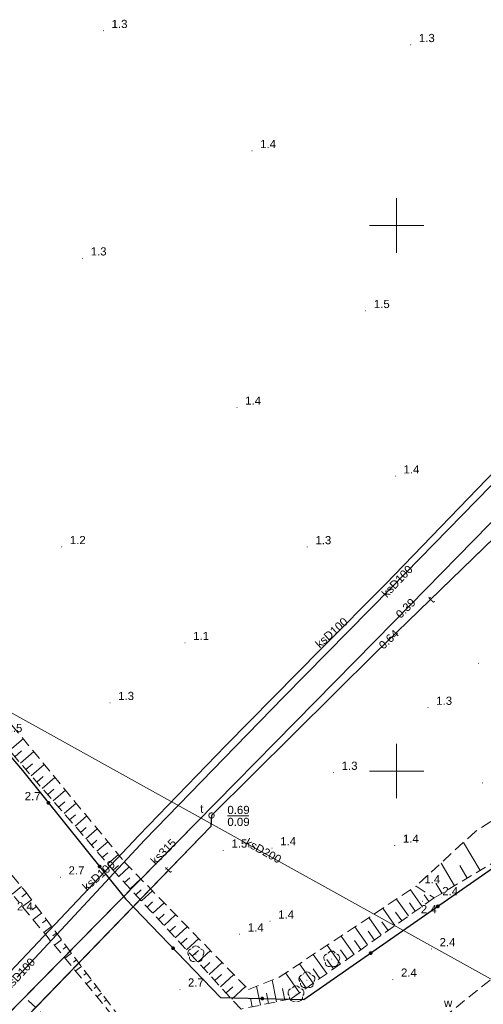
# Model space of a CAD drawing. Extents: x 5474185 to 5474933, y 5916077 to 5916824.
# Tile 138 of 256: x 5474465 to 5474508, y 5916379 to 5916469. Entities that reach past the tile are written whole.
import ezdxf
from ezdxf.enums import TextEntityAlignment as Align

# ---------------------------------------------------------------- set-up
doc = ezdxf.new("R2010")
doc.units = 0
doc.linetypes.add('PRZER2-1', pattern=[1.5, 1, -0.5])
for name, color, linetype, lineweight in [('GSLKOG', 253, 'CONTINUOUS', 35), ('GSPRDL', 253, 'CONTINUOUS', 18), ('GSPWPN', 253, 'CONTINUOUS', 13), ('GSPWPN_O', 253, 'CONTINUOUS', 13), ('GSSSPS', 254, 'CONTINUOUS', 18), ('GSSZAD', 254, 'CONTINUOUS', 18), ('GSSZSN', 254, 'CONTINUOUS', 18), ('GULKPR', 7, 'CONTINUOUS', 18), ('GULKPR_O', 254, 'CONTINUOUS', 18), ('GULLOB', 254, 'CONTINUOUS', 35), ('GULTPR', 254, 'CONTINUOUS', 18), ('GULTPR_O', 254, 'CONTINUOUS', 18), ('GUPIKP', 253, 'CONTINUOUS', 18), ('GUPIWZ', 253, 'CONTINUOUS', 18), ('GUPIWZ_O', 253, 'CONTINUOUS', 18), ('GUPPRZ_O', 40, 'CONTINUOUS', 18), ('GUPWZA_O', 253, 'CONTINUOUS', 18), ('Ramka sekcyjna', 253, 'CONTINUOUS', 18)]:
    doc.layers.add(name, color=color, linetype=linetype, lineweight=lineweight)
doc.styles.add('Arial', font='arial.ttf')

msp = doc.modelspace()

# ---------------------------------------------------------------- hatches: boundary and pattern name
at = {"layer": 'GSLKOG'}
for points in [[(5474468.041807, 5916396.913947), (5474467.997425, 5916396.924775), (5474467.957357, 5916396.94672), (5474467.924334, 5916396.978288), (5474467.900607, 5916397.017327), (5474467.887793, 5916397.061178), (5474467.886763, 5916397.10685), (5474467.897591, 5916397.151232), (5474467.919537, 5916397.191301), (5474467.951105, 5916397.224323), (5474467.990144, 5916397.24805), (5474468.033994, 5916397.260865), (5474468.079667, 5916397.261894), (5474468.124049, 5916397.251066), (5474468.164117, 5916397.22912), (5474468.19714, 5916397.197553), (5474468.220867, 5916397.158514), (5474468.233681, 5916397.114663), (5474468.234711, 5916397.068991), (5474468.223882, 5916397.024608), (5474468.201937, 5916396.98454), (5474468.170369, 5916396.951517), (5474468.13133, 5916396.92779), (5474468.08748, 5916396.914976)], [(5474468.041807, 5916396.913947), (5474467.997425, 5916396.924775), (5474467.957357, 5916396.94672), (5474467.924334, 5916396.978288), (5474467.900607, 5916397.017327), (5474467.887793, 5916397.061178), (5474467.886763, 5916397.10685), (5474467.897591, 5916397.151232), (5474467.919537, 5916397.191301), (5474467.951105, 5916397.224323), (5474467.990144, 5916397.24805), (5474468.033994, 5916397.260865), (5474468.079667, 5916397.261894), (5474468.124049, 5916397.251066), (5474468.164117, 5916397.22912), (5474468.19714, 5916397.197553), (5474468.220867, 5916397.158514), (5474468.233681, 5916397.114663), (5474468.234711, 5916397.068991), (5474468.223882, 5916397.024608), (5474468.201937, 5916396.98454), (5474468.170369, 5916396.951517), (5474468.13133, 5916396.92779), (5474468.08748, 5916396.914976)], [(5474472.740333, 5916391.068106), (5474472.695951, 5916391.078934), (5474472.655883, 5916391.10088), (5474472.62286, 5916391.132447), (5474472.599133, 5916391.171486), (5474472.586319, 5916391.215337), (5474472.585289, 5916391.261009), (5474472.596118, 5916391.305392), (5474472.618063, 5916391.34546), (5474472.649631, 5916391.378483), (5474472.68867, 5916391.40221), (5474472.73252, 5916391.415024), (5474472.778193, 5916391.416053), (5474472.822575, 5916391.405225), (5474472.862643, 5916391.38328), (5474472.895666, 5916391.351712), (5474472.919393, 5916391.312673), (5474472.932207, 5916391.268822), (5474472.933237, 5916391.22315), (5474472.922409, 5916391.178768), (5474472.900463, 5916391.138699), (5474472.868895, 5916391.105677), (5474472.829856, 5916391.08195), (5474472.786006, 5916391.069135)], [(5474472.740333, 5916391.068106), (5474472.695951, 5916391.078934), (5474472.655883, 5916391.10088), (5474472.62286, 5916391.132447), (5474472.599133, 5916391.171486), (5474472.586319, 5916391.215337), (5474472.585289, 5916391.261009), (5474472.596118, 5916391.305392), (5474472.618063, 5916391.34546), (5474472.649631, 5916391.378483), (5474472.68867, 5916391.40221), (5474472.73252, 5916391.415024), (5474472.778193, 5916391.416053), (5474472.822575, 5916391.405225), (5474472.862643, 5916391.38328), (5474472.895666, 5916391.351712), (5474472.919393, 5916391.312673), (5474472.932207, 5916391.268822), (5474472.933237, 5916391.22315), (5474472.922409, 5916391.178768), (5474472.900463, 5916391.138699), (5474472.868895, 5916391.105677), (5474472.829856, 5916391.08195), (5474472.786006, 5916391.069135)], [(5474503.793833, 5916387.420979), (5474503.748199, 5916387.423127), (5474503.704677, 5916387.437015), (5474503.666232, 5916387.461693), (5474503.635484, 5916387.49548), (5474503.614528, 5916387.536075), (5474503.604794, 5916387.58071), (5474503.606942, 5916387.626343), (5474503.62083, 5916387.669865), (5474503.645508, 5916387.708311), (5474503.679295, 5916387.739059), (5474503.719889, 5916387.760014), (5474503.764525, 5916387.769749), (5474503.810158, 5916387.767601), (5474503.85368, 5916387.753713), (5474503.892126, 5916387.729035), (5474503.922874, 5916387.695248), (5474503.943829, 5916387.654653), (5474503.953564, 5916387.610018), (5474503.951415, 5916387.564385), (5474503.937528, 5916387.520863), (5474503.91285, 5916387.482417), (5474503.879062, 5916387.451669), (5474503.838468, 5916387.430714)], [(5474503.793833, 5916387.420979), (5474503.748199, 5916387.423127), (5474503.704677, 5916387.437015), (5474503.666232, 5916387.461693), (5474503.635484, 5916387.49548), (5474503.614528, 5916387.536075), (5474503.604794, 5916387.58071), (5474503.606942, 5916387.626343), (5474503.62083, 5916387.669865), (5474503.645508, 5916387.708311), (5474503.679295, 5916387.739059), (5474503.719889, 5916387.760014), (5474503.764525, 5916387.769749), (5474503.810158, 5916387.767601), (5474503.85368, 5916387.753713), (5474503.892126, 5916387.729035), (5474503.922874, 5916387.695248), (5474503.943829, 5916387.654653), (5474503.953564, 5916387.610018), (5474503.951415, 5916387.564385), (5474503.937528, 5916387.520863), (5474503.91285, 5916387.482417), (5474503.879062, 5916387.451669), (5474503.838468, 5916387.430714)], [(5474479.49165, 5916383.580032), (5474479.44648, 5916383.586861), (5474479.404615, 5916383.605148), (5474479.36891, 5916383.633648), (5474479.341799, 5916383.670417), (5474479.325127, 5916383.712951), (5474479.320032, 5916383.75835), (5474479.326861, 5916383.80352), (5474479.345148, 5916383.845385), (5474479.373648, 5916383.88109), (5474479.410417, 5916383.908201), (5474479.452951, 5916383.924873), (5474479.49835, 5916383.929968), (5474479.54352, 5916383.923139), (5474479.585385, 5916383.904852), (5474479.62109, 5916383.876352), (5474479.648201, 5916383.839583), (5474479.664873, 5916383.797049), (5474479.669968, 5916383.75165), (5474479.663139, 5916383.70648), (5474479.644852, 5916383.664615), (5474479.616352, 5916383.62891), (5474479.579583, 5916383.601799), (5474479.537049, 5916383.585127)], [(5474479.49165, 5916383.580032), (5474479.44648, 5916383.586861), (5474479.404615, 5916383.605148), (5474479.36891, 5916383.633648), (5474479.341799, 5916383.670417), (5474479.325127, 5916383.712951), (5474479.320032, 5916383.75835), (5474479.326861, 5916383.80352), (5474479.345148, 5916383.845385), (5474479.373648, 5916383.88109), (5474479.410417, 5916383.908201), (5474479.452951, 5916383.924873), (5474479.49835, 5916383.929968), (5474479.54352, 5916383.923139), (5474479.585385, 5916383.904852), (5474479.62109, 5916383.876352), (5474479.648201, 5916383.839583), (5474479.664873, 5916383.797049), (5474479.669968, 5916383.75165), (5474479.663139, 5916383.70648), (5474479.644852, 5916383.664615), (5474479.616352, 5916383.62891), (5474479.579583, 5916383.601799), (5474479.537049, 5916383.585127)], [(5474497.635475, 5916383.140251), (5474497.589842, 5916383.142399), (5474497.54632, 5916383.156287), (5474497.507874, 5916383.180965), (5474497.477126, 5916383.214752), (5474497.456171, 5916383.255347), (5474497.446436, 5916383.299982), (5474497.448585, 5916383.345615), (5474497.462472, 5916383.389137), (5474497.48715, 5916383.427583), (5474497.520938, 5916383.458331), (5474497.561532, 5916383.479286), (5474497.606167, 5916383.489021), (5474497.651801, 5916383.486873), (5474497.695323, 5916383.472985), (5474497.733768, 5916383.448307), (5474497.764516, 5916383.41452), (5474497.785472, 5916383.373925), (5474497.795206, 5916383.32929), (5474497.793058, 5916383.283657), (5474497.77917, 5916383.240135), (5474497.754492, 5916383.201689), (5474497.720705, 5916383.170941), (5474497.680111, 5916383.149986)], [(5474497.635475, 5916383.140251), (5474497.589842, 5916383.142399), (5474497.54632, 5916383.156287), (5474497.507874, 5916383.180965), (5474497.477126, 5916383.214752), (5474497.456171, 5916383.255347), (5474497.446436, 5916383.299982), (5474497.448585, 5916383.345615), (5474497.462472, 5916383.389137), (5474497.48715, 5916383.427583), (5474497.520938, 5916383.458331), (5474497.561532, 5916383.479286), (5474497.606167, 5916383.489021), (5474497.651801, 5916383.486873), (5474497.695323, 5916383.472985), (5474497.733768, 5916383.448307), (5474497.764516, 5916383.41452), (5474497.785472, 5916383.373925), (5474497.795206, 5916383.32929), (5474497.793058, 5916383.283657), (5474497.77917, 5916383.240135), (5474497.754492, 5916383.201689), (5474497.720705, 5916383.170941), (5474497.680111, 5916383.149986)], [(5474487.671112, 5916378.970043), (5474487.625963, 5916378.977011), (5474487.584155, 5916378.995427), (5474487.548537, 5916379.024036), (5474487.521539, 5916379.060889), (5474487.504998, 5916379.103474), (5474487.500043, 5916379.148888), (5474487.507011, 5916379.194037), (5474487.525427, 5916379.235845), (5474487.554036, 5916379.271463), (5474487.590889, 5916379.298461), (5474487.633474, 5916379.315002), (5474487.678888, 5916379.319957), (5474487.724037, 5916379.312989), (5474487.765845, 5916379.294573), (5474487.801463, 5916379.265964), (5474487.828461, 5916379.229111), (5474487.845002, 5916379.186526), (5474487.849957, 5916379.141112), (5474487.842989, 5916379.095963), (5474487.824573, 5916379.054155), (5474487.795964, 5916379.018537), (5474487.759111, 5916378.991539), (5474487.716526, 5916378.974998)], [(5474487.671112, 5916378.970043), (5474487.625963, 5916378.977011), (5474487.584155, 5916378.995427), (5474487.548537, 5916379.024036), (5474487.521539, 5916379.060889), (5474487.504998, 5916379.103474), (5474487.500043, 5916379.148888), (5474487.507011, 5916379.194037), (5474487.525427, 5916379.235845), (5474487.554036, 5916379.271463), (5474487.590889, 5916379.298461), (5474487.633474, 5916379.315002), (5474487.678888, 5916379.319957), (5474487.724037, 5916379.312989), (5474487.765845, 5916379.294573), (5474487.801463, 5916379.265964), (5474487.828461, 5916379.229111), (5474487.845002, 5916379.186526), (5474487.849957, 5916379.141112), (5474487.842989, 5916379.095963), (5474487.824573, 5916379.054155), (5474487.795964, 5916379.018537), (5474487.759111, 5916378.991539), (5474487.716526, 5916378.974998)]]:
    msp.add_hatch(color=256, dxfattribs=at).paths.add_polyline_path(points)
at = {"layer": 'GSPRDL'}
for points in [[(5474481.59, 5916383.175), (5474481.576094, 5916383.177202), (5474481.56355, 5916383.183594), (5474481.553594, 5916383.19355), (5474481.547202, 5916383.206094), (5474481.545, 5916383.22), (5474481.547202, 5916383.233906), (5474481.553594, 5916383.24645), (5474481.56355, 5916383.256406), (5474481.576094, 5916383.262798), (5474481.59, 5916383.265), (5474481.603906, 5916383.262798), (5474481.61645, 5916383.256406), (5474481.626406, 5916383.24645), (5474481.632798, 5916383.233906), (5474481.635, 5916383.22), (5474481.632798, 5916383.206094), (5474481.626406, 5916383.19355), (5474481.61645, 5916383.183594), (5474481.603906, 5916383.177202)], [(5474494.05, 5916382.705), (5474494.036094, 5916382.707202), (5474494.02355, 5916382.713594), (5474494.013594, 5916382.72355), (5474494.007202, 5916382.736094), (5474494.005, 5916382.75), (5474494.007202, 5916382.763906), (5474494.013594, 5916382.77645), (5474494.02355, 5916382.786406), (5474494.036094, 5916382.792798), (5474494.05, 5916382.795), (5474494.063906, 5916382.792798), (5474494.07645, 5916382.786406), (5474494.086406, 5916382.77645), (5474494.092798, 5916382.763906), (5474494.095, 5916382.75), (5474494.092798, 5916382.736094), (5474494.086406, 5916382.72355), (5474494.07645, 5916382.713594), (5474494.063906, 5916382.707202)], [(5474491.77, 5916380.785), (5474491.756094, 5916380.787202), (5474491.74355, 5916380.793594), (5474491.733594, 5916380.80355), (5474491.727202, 5916380.816094), (5474491.725, 5916380.83), (5474491.727202, 5916380.843906), (5474491.733594, 5916380.85645), (5474491.74355, 5916380.866406), (5474491.756094, 5916380.872798), (5474491.77, 5916380.875), (5474491.783906, 5916380.872798), (5474491.79645, 5916380.866406), (5474491.806406, 5916380.85645), (5474491.812798, 5916380.843906), (5474491.815, 5916380.83), (5474491.812798, 5916380.816094), (5474491.806406, 5916380.80355), (5474491.79645, 5916380.793594), (5474491.783906, 5916380.787202)], [(5474490.77, 5916379.515), (5474490.756094, 5916379.517202), (5474490.74355, 5916379.523594), (5474490.733594, 5916379.53355), (5474490.727202, 5916379.546094), (5474490.725, 5916379.56), (5474490.727202, 5916379.573906), (5474490.733594, 5916379.58645), (5474490.74355, 5916379.596406), (5474490.756094, 5916379.602798), (5474490.77, 5916379.605), (5474490.783906, 5916379.602798), (5474490.79645, 5916379.596406), (5474490.806406, 5916379.58645), (5474490.812798, 5916379.573906), (5474490.815, 5916379.56), (5474490.812798, 5916379.546094), (5474490.806406, 5916379.53355), (5474490.79645, 5916379.523594), (5474490.783906, 5916379.517202)]]:
    msp.add_hatch(color=256, dxfattribs=at).paths.add_polyline_path(points)
at = {"layer": 'GSPWPN'}
for points in [[(5474473.11, 5916467.815), (5474473.098353, 5916467.816533), (5474473.0875, 5916467.821029), (5474473.07818, 5916467.82818), (5474473.071029, 5916467.8375), (5474473.066533, 5916467.848353), (5474473.065, 5916467.86), (5474473.066533, 5916467.871647), (5474473.071029, 5916467.8825), (5474473.07818, 5916467.89182), (5474473.0875, 5916467.898971), (5474473.098353, 5916467.903467), (5474473.11, 5916467.905), (5474473.121647, 5916467.903467), (5474473.1325, 5916467.898971), (5474473.14182, 5916467.89182), (5474473.148971, 5916467.8825), (5474473.153467, 5916467.871647), (5474473.155, 5916467.86), (5474473.153467, 5916467.848353), (5474473.148971, 5916467.8375), (5474473.14182, 5916467.82818), (5474473.1325, 5916467.821029), (5474473.121647, 5916467.816533)], [(5474501.29, 5916466.525), (5474501.278353, 5916466.526533), (5474501.2675, 5916466.531029), (5474501.25818, 5916466.53818), (5474501.251029, 5916466.5475), (5474501.246533, 5916466.558353), (5474501.245, 5916466.57), (5474501.246533, 5916466.581647), (5474501.251029, 5916466.5925), (5474501.25818, 5916466.60182), (5474501.2675, 5916466.608971), (5474501.278353, 5916466.613467), (5474501.29, 5916466.615), (5474501.301647, 5916466.613467), (5474501.3125, 5916466.608971), (5474501.32182, 5916466.60182), (5474501.328971, 5916466.5925), (5474501.333467, 5916466.581647), (5474501.335, 5916466.57), (5474501.333467, 5916466.558353), (5474501.328971, 5916466.5475), (5474501.32182, 5916466.53818), (5474501.3125, 5916466.531029), (5474501.301647, 5916466.526533)], [(5474486.73, 5916456.805), (5474486.718353, 5916456.806533), (5474486.7075, 5916456.811029), (5474486.69818, 5916456.81818), (5474486.691029, 5916456.8275), (5474486.686533, 5916456.838353), (5474486.685, 5916456.85), (5474486.686533, 5916456.861647), (5474486.691029, 5916456.8725), (5474486.69818, 5916456.88182), (5474486.7075, 5916456.888971), (5474486.718353, 5916456.893467), (5474486.73, 5916456.895), (5474486.741647, 5916456.893467), (5474486.7525, 5916456.888971), (5474486.76182, 5916456.88182), (5474486.768971, 5916456.8725), (5474486.773467, 5916456.861647), (5474486.775, 5916456.85), (5474486.773467, 5916456.838353), (5474486.768971, 5916456.8275), (5474486.76182, 5916456.81818), (5474486.7525, 5916456.811029), (5474486.741647, 5916456.806533)], [(5474471.19, 5916446.965), (5474471.178353, 5916446.966533), (5474471.1675, 5916446.971029), (5474471.15818, 5916446.97818), (5474471.151029, 5916446.9875), (5474471.146533, 5916446.998353), (5474471.145, 5916447.01), (5474471.146533, 5916447.021647), (5474471.151029, 5916447.0325), (5474471.15818, 5916447.04182), (5474471.1675, 5916447.048971), (5474471.178353, 5916447.053467), (5474471.19, 5916447.055), (5474471.201647, 5916447.053467), (5474471.2125, 5916447.048971), (5474471.22182, 5916447.04182), (5474471.228971, 5916447.0325), (5474471.233467, 5916447.021647), (5474471.235, 5916447.01), (5474471.233467, 5916446.998353), (5474471.228971, 5916446.9875), (5474471.22182, 5916446.97818), (5474471.2125, 5916446.971029), (5474471.201647, 5916446.966533)], [(5474497.16, 5916442.145), (5474497.148353, 5916442.146533), (5474497.1375, 5916442.151029), (5474497.12818, 5916442.15818), (5474497.121029, 5916442.1675), (5474497.116533, 5916442.178353), (5474497.115, 5916442.19), (5474497.116533, 5916442.201647), (5474497.121029, 5916442.2125), (5474497.12818, 5916442.22182), (5474497.1375, 5916442.228971), (5474497.148353, 5916442.233467), (5474497.16, 5916442.235), (5474497.171647, 5916442.233467), (5474497.1825, 5916442.228971), (5474497.19182, 5916442.22182), (5474497.198971, 5916442.2125), (5474497.203467, 5916442.201647), (5474497.205, 5916442.19), (5474497.203467, 5916442.178353), (5474497.198971, 5916442.1675), (5474497.19182, 5916442.15818), (5474497.1825, 5916442.151029), (5474497.171647, 5916442.146533)], [(5474485.36, 5916433.285), (5474485.348353, 5916433.286533), (5474485.3375, 5916433.291029), (5474485.32818, 5916433.29818), (5474485.321029, 5916433.3075), (5474485.316533, 5916433.318353), (5474485.315, 5916433.33), (5474485.316533, 5916433.341647), (5474485.321029, 5916433.3525), (5474485.32818, 5916433.36182), (5474485.3375, 5916433.368971), (5474485.348353, 5916433.373467), (5474485.36, 5916433.375), (5474485.371647, 5916433.373467), (5474485.3825, 5916433.368971), (5474485.39182, 5916433.36182), (5474485.398971, 5916433.3525), (5474485.403467, 5916433.341647), (5474485.405, 5916433.33), (5474485.403467, 5916433.318353), (5474485.398971, 5916433.3075), (5474485.39182, 5916433.29818), (5474485.3825, 5916433.291029), (5474485.371647, 5916433.286533)], [(5474499.88, 5916426.985), (5474499.868353, 5916426.986533), (5474499.8575, 5916426.991029), (5474499.84818, 5916426.99818), (5474499.841029, 5916427.0075), (5474499.836533, 5916427.018353), (5474499.835, 5916427.03), (5474499.836533, 5916427.041647), (5474499.841029, 5916427.0525), (5474499.84818, 5916427.06182), (5474499.8575, 5916427.068971), (5474499.868353, 5916427.073467), (5474499.88, 5916427.075), (5474499.891647, 5916427.073467), (5474499.9025, 5916427.068971), (5474499.91182, 5916427.06182), (5474499.918971, 5916427.0525), (5474499.923467, 5916427.041647), (5474499.925, 5916427.03), (5474499.923467, 5916427.018353), (5474499.918971, 5916427.0075), (5474499.91182, 5916426.99818), (5474499.9025, 5916426.991029), (5474499.891647, 5916426.986533)], [(5474469.28, 5916420.505), (5474469.268353, 5916420.506533), (5474469.2575, 5916420.511029), (5474469.24818, 5916420.51818), (5474469.241029, 5916420.5275), (5474469.236533, 5916420.538353), (5474469.235, 5916420.55), (5474469.236533, 5916420.561647), (5474469.241029, 5916420.5725), (5474469.24818, 5916420.58182), (5474469.2575, 5916420.588971), (5474469.268353, 5916420.593467), (5474469.28, 5916420.595), (5474469.291647, 5916420.593467), (5474469.3025, 5916420.588971), (5474469.31182, 5916420.58182), (5474469.318971, 5916420.5725), (5474469.323467, 5916420.561647), (5474469.325, 5916420.55), (5474469.323467, 5916420.538353), (5474469.318971, 5916420.5275), (5474469.31182, 5916420.51818), (5474469.3025, 5916420.511029), (5474469.291647, 5916420.506533)], [(5474491.8, 5916420.495), (5474491.788353, 5916420.496533), (5474491.7775, 5916420.501029), (5474491.76818, 5916420.50818), (5474491.761029, 5916420.5175), (5474491.756533, 5916420.528353), (5474491.755, 5916420.54), (5474491.756533, 5916420.551647), (5474491.761029, 5916420.5625), (5474491.76818, 5916420.57182), (5474491.7775, 5916420.578971), (5474491.788353, 5916420.583467), (5474491.8, 5916420.585), (5474491.811647, 5916420.583467), (5474491.8225, 5916420.578971), (5474491.83182, 5916420.57182), (5474491.838971, 5916420.5625), (5474491.843467, 5916420.551647), (5474491.845, 5916420.54), (5474491.843467, 5916420.528353), (5474491.838971, 5916420.5175), (5474491.83182, 5916420.50818), (5474491.8225, 5916420.501029), (5474491.811647, 5916420.496533)], [(5474480.59, 5916411.715), (5474480.578353, 5916411.716533), (5474480.5675, 5916411.721029), (5474480.55818, 5916411.72818), (5474480.551029, 5916411.7375), (5474480.546533, 5916411.748353), (5474480.545, 5916411.76), (5474480.546533, 5916411.771647), (5474480.551029, 5916411.7825), (5474480.55818, 5916411.79182), (5474480.5675, 5916411.798971), (5474480.578353, 5916411.803467), (5474480.59, 5916411.805), (5474480.601647, 5916411.803467), (5474480.6125, 5916411.798971), (5474480.62182, 5916411.79182), (5474480.628971, 5916411.7825), (5474480.633467, 5916411.771647), (5474480.635, 5916411.76), (5474480.633467, 5916411.748353), (5474480.628971, 5916411.7375), (5474480.62182, 5916411.72818), (5474480.6125, 5916411.721029), (5474480.601647, 5916411.716533)], [(5474507.51, 5916409.835), (5474507.498353, 5916409.836533), (5474507.4875, 5916409.841029), (5474507.47818, 5916409.84818), (5474507.471029, 5916409.8575), (5474507.466533, 5916409.868353), (5474507.465, 5916409.88), (5474507.466533, 5916409.891647), (5474507.471029, 5916409.9025), (5474507.47818, 5916409.91182), (5474507.4875, 5916409.918971), (5474507.498353, 5916409.923467), (5474507.51, 5916409.925), (5474507.521647, 5916409.923467), (5474507.5325, 5916409.918971), (5474507.54182, 5916409.91182), (5474507.548971, 5916409.9025), (5474507.553467, 5916409.891647), (5474507.555, 5916409.88), (5474507.553467, 5916409.868353), (5474507.548971, 5916409.8575), (5474507.54182, 5916409.84818), (5474507.5325, 5916409.841029), (5474507.521647, 5916409.836533)], [(5474473.71, 5916406.215), (5474473.698353, 5916406.216533), (5474473.6875, 5916406.221029), (5474473.67818, 5916406.22818), (5474473.671029, 5916406.2375), (5474473.666533, 5916406.248353), (5474473.665, 5916406.26), (5474473.666533, 5916406.271647), (5474473.671029, 5916406.2825), (5474473.67818, 5916406.29182), (5474473.6875, 5916406.298971), (5474473.698353, 5916406.303467), (5474473.71, 5916406.305), (5474473.721647, 5916406.303467), (5474473.7325, 5916406.298971), (5474473.74182, 5916406.29182), (5474473.748971, 5916406.2825), (5474473.753467, 5916406.271647), (5474473.755, 5916406.26), (5474473.753467, 5916406.248353), (5474473.748971, 5916406.2375), (5474473.74182, 5916406.22818), (5474473.7325, 5916406.221029), (5474473.721647, 5916406.216533)], [(5474502.88, 5916405.775), (5474502.868353, 5916405.776533), (5474502.8575, 5916405.781029), (5474502.84818, 5916405.78818), (5474502.841029, 5916405.7975), (5474502.836533, 5916405.808353), (5474502.835, 5916405.82), (5474502.836533, 5916405.831647), (5474502.841029, 5916405.8425), (5474502.84818, 5916405.85182), (5474502.8575, 5916405.858971), (5474502.868353, 5916405.863467), (5474502.88, 5916405.865), (5474502.891647, 5916405.863467), (5474502.9025, 5916405.858971), (5474502.91182, 5916405.85182), (5474502.918971, 5916405.8425), (5474502.923467, 5916405.831647), (5474502.925, 5916405.82), (5474502.923467, 5916405.808353), (5474502.918971, 5916405.7975), (5474502.91182, 5916405.78818), (5474502.9025, 5916405.781029), (5474502.891647, 5916405.776533)], [(5474494.21, 5916399.815), (5474494.198353, 5916399.816533), (5474494.1875, 5916399.821029), (5474494.17818, 5916399.82818), (5474494.171029, 5916399.8375), (5474494.166533, 5916399.848353), (5474494.165, 5916399.86), (5474494.166533, 5916399.871647), (5474494.171029, 5916399.8825), (5474494.17818, 5916399.89182), (5474494.1875, 5916399.898971), (5474494.198353, 5916399.903467), (5474494.21, 5916399.905), (5474494.221647, 5916399.903467), (5474494.2325, 5916399.898971), (5474494.24182, 5916399.89182), (5474494.248971, 5916399.8825), (5474494.253467, 5916399.871647), (5474494.255, 5916399.86), (5474494.253467, 5916399.848353), (5474494.248971, 5916399.8375), (5474494.24182, 5916399.82818), (5474494.2325, 5916399.821029), (5474494.221647, 5916399.816533)], [(5474507.88, 5916398.865), (5474507.868353, 5916398.866533), (5474507.8575, 5916398.871029), (5474507.84818, 5916398.87818), (5474507.841029, 5916398.8875), (5474507.836533, 5916398.898353), (5474507.835, 5916398.91), (5474507.836533, 5916398.921647), (5474507.841029, 5916398.9325), (5474507.84818, 5916398.94182), (5474507.8575, 5916398.948971), (5474507.868353, 5916398.953467), (5474507.88, 5916398.955), (5474507.891647, 5916398.953467), (5474507.9025, 5916398.948971), (5474507.91182, 5916398.94182), (5474507.918971, 5916398.9325), (5474507.923467, 5916398.921647), (5474507.925, 5916398.91), (5474507.923467, 5916398.898353), (5474507.918971, 5916398.8875), (5474507.91182, 5916398.87818), (5474507.9025, 5916398.871029), (5474507.891647, 5916398.866533)], [(5474507.22, 5916394.415), (5474507.208353, 5916394.416533), (5474507.1975, 5916394.421029), (5474507.18818, 5916394.42818), (5474507.181029, 5916394.4375), (5474507.176533, 5916394.448353), (5474507.175, 5916394.46), (5474507.176533, 5916394.471647), (5474507.181029, 5916394.4825), (5474507.18818, 5916394.49182), (5474507.1975, 5916394.498971), (5474507.208353, 5916394.503467), (5474507.22, 5916394.505), (5474507.231647, 5916394.503467), (5474507.2425, 5916394.498971), (5474507.25182, 5916394.49182), (5474507.258971, 5916394.4825), (5474507.263467, 5916394.471647), (5474507.265, 5916394.46), (5474507.263467, 5916394.448353), (5474507.258971, 5916394.4375), (5474507.25182, 5916394.42818), (5474507.2425, 5916394.421029), (5474507.231647, 5916394.416533)], [(5474488.57, 5916392.895), (5474488.558353, 5916392.896533), (5474488.5475, 5916392.901029), (5474488.53818, 5916392.90818), (5474488.531029, 5916392.9175), (5474488.526533, 5916392.928353), (5474488.525, 5916392.94), (5474488.526533, 5916392.951647), (5474488.531029, 5916392.9625), (5474488.53818, 5916392.97182), (5474488.5475, 5916392.978971), (5474488.558353, 5916392.983467), (5474488.57, 5916392.985), (5474488.581647, 5916392.983467), (5474488.5925, 5916392.978971), (5474488.60182, 5916392.97182), (5474488.608971, 5916392.9625), (5474488.613467, 5916392.951647), (5474488.615, 5916392.94), (5474488.613467, 5916392.928353), (5474488.608971, 5916392.9175), (5474488.60182, 5916392.90818), (5474488.5925, 5916392.901029), (5474488.581647, 5916392.896533)], [(5474499.83, 5916393.135), (5474499.818353, 5916393.136533), (5474499.8075, 5916393.141029), (5474499.79818, 5916393.14818), (5474499.791029, 5916393.1575), (5474499.786533, 5916393.168353), (5474499.785, 5916393.18), (5474499.786533, 5916393.191647), (5474499.791029, 5916393.2025), (5474499.79818, 5916393.21182), (5474499.8075, 5916393.218971), (5474499.818353, 5916393.223467), (5474499.83, 5916393.225), (5474499.841647, 5916393.223467), (5474499.8525, 5916393.218971), (5474499.86182, 5916393.21182), (5474499.868971, 5916393.2025), (5474499.873467, 5916393.191647), (5474499.875, 5916393.18), (5474499.873467, 5916393.168353), (5474499.868971, 5916393.1575), (5474499.86182, 5916393.14818), (5474499.8525, 5916393.141029), (5474499.841647, 5916393.136533)], [(5474484.1, 5916392.685), (5474484.088353, 5916392.686533), (5474484.0775, 5916392.691029), (5474484.06818, 5916392.69818), (5474484.061029, 5916392.7075), (5474484.056533, 5916392.718353), (5474484.055, 5916392.73), (5474484.056533, 5916392.741647), (5474484.061029, 5916392.7525), (5474484.06818, 5916392.76182), (5474484.0775, 5916392.768971), (5474484.088353, 5916392.773467), (5474484.1, 5916392.775), (5474484.111647, 5916392.773467), (5474484.1225, 5916392.768971), (5474484.13182, 5916392.76182), (5474484.138971, 5916392.7525), (5474484.143467, 5916392.741647), (5474484.145, 5916392.73), (5474484.143467, 5916392.718353), (5474484.138971, 5916392.7075), (5474484.13182, 5916392.69818), (5474484.1225, 5916392.691029), (5474484.111647, 5916392.686533)], [(5474469.16, 5916390.225), (5474469.148353, 5916390.226533), (5474469.1375, 5916390.231029), (5474469.12818, 5916390.23818), (5474469.121029, 5916390.2475), (5474469.116533, 5916390.258353), (5474469.115, 5916390.27), (5474469.116533, 5916390.281647), (5474469.121029, 5916390.2925), (5474469.12818, 5916390.30182), (5474469.1375, 5916390.308971), (5474469.148353, 5916390.313467), (5474469.16, 5916390.315), (5474469.171647, 5916390.313467), (5474469.1825, 5916390.308971), (5474469.19182, 5916390.30182), (5474469.198971, 5916390.2925), (5474469.203467, 5916390.281647), (5474469.205, 5916390.27), (5474469.203467, 5916390.258353), (5474469.198971, 5916390.2475), (5474469.19182, 5916390.23818), (5474469.1825, 5916390.231029), (5474469.171647, 5916390.226533)], [(5474501.79, 5916389.415), (5474501.778353, 5916389.416533), (5474501.7675, 5916389.421029), (5474501.75818, 5916389.42818), (5474501.751029, 5916389.4375), (5474501.746533, 5916389.448353), (5474501.745, 5916389.46), (5474501.746533, 5916389.471647), (5474501.751029, 5916389.4825), (5474501.75818, 5916389.49182), (5474501.7675, 5916389.498971), (5474501.778353, 5916389.503467), (5474501.79, 5916389.505), (5474501.801647, 5916389.503467), (5474501.8125, 5916389.498971), (5474501.82182, 5916389.49182), (5474501.828971, 5916389.4825), (5474501.833467, 5916389.471647), (5474501.835, 5916389.46), (5474501.833467, 5916389.448353), (5474501.828971, 5916389.4375), (5474501.82182, 5916389.42818), (5474501.8125, 5916389.421029), (5474501.801647, 5916389.416533)], [(5474503.44, 5916388.325), (5474503.428353, 5916388.326533), (5474503.4175, 5916388.331029), (5474503.40818, 5916388.33818), (5474503.401029, 5916388.3475), (5474503.396533, 5916388.358353), (5474503.395, 5916388.37), (5474503.396533, 5916388.381647), (5474503.401029, 5916388.3925), (5474503.40818, 5916388.40182), (5474503.4175, 5916388.408971), (5474503.428353, 5916388.413467), (5474503.44, 5916388.415), (5474503.451647, 5916388.413467), (5474503.4625, 5916388.408971), (5474503.47182, 5916388.40182), (5474503.478971, 5916388.3925), (5474503.483467, 5916388.381647), (5474503.485, 5916388.37), (5474503.483467, 5916388.358353), (5474503.478971, 5916388.3475), (5474503.47182, 5916388.33818), (5474503.4625, 5916388.331029), (5474503.451647, 5916388.326533)], [(5474502.38, 5916388.025), (5474502.368353, 5916388.026533), (5474502.3575, 5916388.031029), (5474502.34818, 5916388.03818), (5474502.341029, 5916388.0475), (5474502.336533, 5916388.058353), (5474502.335, 5916388.07), (5474502.336533, 5916388.081647), (5474502.341029, 5916388.0925), (5474502.34818, 5916388.10182), (5474502.3575, 5916388.108971), (5474502.368353, 5916388.113467), (5474502.38, 5916388.115), (5474502.391647, 5916388.113467), (5474502.4025, 5916388.108971), (5474502.41182, 5916388.10182), (5474502.418971, 5916388.0925), (5474502.423467, 5916388.081647), (5474502.425, 5916388.07), (5474502.423467, 5916388.058353), (5474502.418971, 5916388.0475), (5474502.41182, 5916388.03818), (5474502.4025, 5916388.031029), (5474502.391647, 5916388.026533)], [(5474488.39, 5916386.185), (5474488.378353, 5916386.186533), (5474488.3675, 5916386.191029), (5474488.35818, 5916386.19818), (5474488.351029, 5916386.2075), (5474488.346533, 5916386.218353), (5474488.345, 5916386.23), (5474488.346533, 5916386.241647), (5474488.351029, 5916386.2525), (5474488.35818, 5916386.26182), (5474488.3675, 5916386.268971), (5474488.378353, 5916386.273467), (5474488.39, 5916386.275), (5474488.401647, 5916386.273467), (5474488.4125, 5916386.268971), (5474488.42182, 5916386.26182), (5474488.428971, 5916386.2525), (5474488.433467, 5916386.241647), (5474488.435, 5916386.23), (5474488.433467, 5916386.218353), (5474488.428971, 5916386.2075), (5474488.42182, 5916386.19818), (5474488.4125, 5916386.191029), (5474488.401647, 5916386.186533)], [(5474485.6, 5916384.995), (5474485.588353, 5916384.996533), (5474485.5775, 5916385.001029), (5474485.56818, 5916385.00818), (5474485.561029, 5916385.0175), (5474485.556533, 5916385.028353), (5474485.555, 5916385.04), (5474485.556533, 5916385.051647), (5474485.561029, 5916385.0625), (5474485.56818, 5916385.07182), (5474485.5775, 5916385.078971), (5474485.588353, 5916385.083467), (5474485.6, 5916385.085), (5474485.611647, 5916385.083467), (5474485.6225, 5916385.078971), (5474485.63182, 5916385.07182), (5474485.638971, 5916385.0625), (5474485.643467, 5916385.051647), (5474485.645, 5916385.04), (5474485.643467, 5916385.028353), (5474485.638971, 5916385.0175), (5474485.63182, 5916385.00818), (5474485.6225, 5916385.001029), (5474485.611647, 5916384.996533)], [(5474503.19, 5916383.645), (5474503.178353, 5916383.646533), (5474503.1675, 5916383.651029), (5474503.15818, 5916383.65818), (5474503.151029, 5916383.6675), (5474503.146533, 5916383.678353), (5474503.145, 5916383.69), (5474503.146533, 5916383.701647), (5474503.151029, 5916383.7125), (5474503.15818, 5916383.72182), (5474503.1675, 5916383.728971), (5474503.178353, 5916383.733467), (5474503.19, 5916383.735), (5474503.201647, 5916383.733467), (5474503.2125, 5916383.728971), (5474503.22182, 5916383.72182), (5474503.228971, 5916383.7125), (5474503.233467, 5916383.701647), (5474503.235, 5916383.69), (5474503.233467, 5916383.678353), (5474503.228971, 5916383.6675), (5474503.22182, 5916383.65818), (5474503.2125, 5916383.651029), (5474503.201647, 5916383.646533)], [(5474499.65, 5916380.855), (5474499.638353, 5916380.856533), (5474499.6275, 5916380.861029), (5474499.61818, 5916380.86818), (5474499.611029, 5916380.8775), (5474499.606533, 5916380.888353), (5474499.605, 5916380.9), (5474499.606533, 5916380.911647), (5474499.611029, 5916380.9225), (5474499.61818, 5916380.93182), (5474499.6275, 5916380.938971), (5474499.638353, 5916380.943467), (5474499.65, 5916380.945), (5474499.661647, 5916380.943467), (5474499.6725, 5916380.938971), (5474499.68182, 5916380.93182), (5474499.688971, 5916380.9225), (5474499.693467, 5916380.911647), (5474499.695, 5916380.9), (5474499.693467, 5916380.888353), (5474499.688971, 5916380.8775), (5474499.68182, 5916380.86818), (5474499.6725, 5916380.861029), (5474499.661647, 5916380.856533)], [(5474480.11, 5916379.945), (5474480.098353, 5916379.946533), (5474480.0875, 5916379.951029), (5474480.07818, 5916379.95818), (5474480.071029, 5916379.9675), (5474480.066533, 5916379.978353), (5474480.065, 5916379.99), (5474480.066533, 5916380.001647), (5474480.071029, 5916380.0125), (5474480.07818, 5916380.02182), (5474480.0875, 5916380.028971), (5474480.098353, 5916380.033467), (5474480.11, 5916380.035), (5474480.121647, 5916380.033467), (5474480.1325, 5916380.028971), (5474480.14182, 5916380.02182), (5474480.148971, 5916380.0125), (5474480.153467, 5916380.001647), (5474480.155, 5916379.99), (5474480.153467, 5916379.978353), (5474480.148971, 5916379.9675), (5474480.14182, 5916379.95818), (5474480.1325, 5916379.951029), (5474480.121647, 5916379.946533)]]:
    msp.add_hatch(color=256, dxfattribs=at).paths.add_polyline_path(points)

# ---------------------------------------------------------------- linework, layer by layer
at = {"layer": 'GSLKOG', "linetype": 'Continuous', "lineweight": 30}
for p, q in [((5474455.94, 5916411.43, 10.18), (5474465.68, 5916400.05, 10.18)), ((5474465.68, 5916400.05, 10.18), (5474475.14, 5916388.28, 10.18)), ((5474491.5, 5916379.06, 10.18), (5474509.9, 5916391.85, 10.18)), ((5474475.14, 5916388.28, 10.18), (5474483.85, 5916379.23, 10.18)), ((5474483.85, 5916379.23, 10.18), (5474491.5, 5916379.06, 10.18))]:
    msp.add_line(p, q, dxfattribs=at)
at = {"layer": 'GSPRDL', "elevation": 10.12, "flags": 128}
for points in [[(5474481.265723, 5916383.783333), (5474481.349447, 5916383.882679), (5474481.462044, 5916383.947494), (5474481.59, 5916383.97), (5474481.717956, 5916383.947494), (5474481.830553, 5916383.882679), (5474481.914277, 5916383.783333)], [(5474480.954031, 5916383.085674), (5474480.88542, 5916383.195999), (5474480.858571, 5916383.323115), (5474480.876708, 5916383.451763), (5474480.937652, 5916383.566501), (5474481.03409, 5916383.653559), (5474481.154445, 5916383.702485)], [(5474481.521227, 5916382.573649), (5474481.395099, 5916382.542488), (5474481.265908, 5916382.556234), (5474481.149161, 5916382.613237), (5474481.058871, 5916382.706655), (5474481.005875, 5916382.825275), (5474480.996535, 5916382.954859)], [(5474482.183465, 5916382.954859), (5474482.174125, 5916382.825275), (5474482.121129, 5916382.706655), (5474482.030839, 5916382.613237), (5474481.914092, 5916382.556234), (5474481.784901, 5916382.542488), (5474481.658773, 5916382.573649)], [(5474482.025555, 5916383.702485), (5474482.14591, 5916383.653559), (5474482.242348, 5916383.566501), (5474482.303292, 5916383.451763), (5474482.321429, 5916383.323115), (5474482.29458, 5916383.195999), (5474482.225969, 5916383.085674)], [(5474493.414031, 5916382.615674), (5474493.34542, 5916382.725999), (5474493.318571, 5916382.853115), (5474493.336708, 5916382.981763), (5474493.397652, 5916383.096501), (5474493.49409, 5916383.183559), (5474493.614445, 5916383.232485)], [(5474493.725723, 5916383.313333), (5474493.809447, 5916383.412679), (5474493.922044, 5916383.477494), (5474494.05, 5916383.5), (5474494.177956, 5916383.477494), (5474494.290553, 5916383.412679), (5474494.374277, 5916383.313333)], [(5474494.485555, 5916383.232485), (5474494.60591, 5916383.183559), (5474494.702348, 5916383.096501), (5474494.763292, 5916382.981763), (5474494.781429, 5916382.853115), (5474494.75458, 5916382.725999), (5474494.685969, 5916382.615674)], [(5474493.981227, 5916382.103649), (5474493.855099, 5916382.072488), (5474493.725908, 5916382.086234), (5474493.609161, 5916382.143237), (5474493.518871, 5916382.236655), (5474493.465875, 5916382.355275), (5474493.456535, 5916382.484859)], [(5474494.643465, 5916382.484859), (5474494.634125, 5916382.355275), (5474494.581129, 5916382.236655), (5474494.490839, 5916382.143237), (5474494.374092, 5916382.086234), (5474494.244901, 5916382.072488), (5474494.118773, 5916382.103649)], [(5474491.134031, 5916380.695674), (5474491.06542, 5916380.805999), (5474491.038571, 5916380.933115), (5474491.056708, 5916381.061763), (5474491.117652, 5916381.176501), (5474491.21409, 5916381.263559), (5474491.334445, 5916381.312485)], [(5474491.445723, 5916381.393333), (5474491.529447, 5916381.492679), (5474491.642044, 5916381.557494), (5474491.77, 5916381.58), (5474491.897956, 5916381.557494), (5474492.010553, 5916381.492679), (5474492.094277, 5916381.393333)], [(5474492.205555, 5916381.312485), (5474492.32591, 5916381.263559), (5474492.422348, 5916381.176501), (5474492.483292, 5916381.061763), (5474492.501429, 5916380.933115), (5474492.47458, 5916380.805999), (5474492.405969, 5916380.695674)], [(5474490.445723, 5916380.123333), (5474490.529447, 5916380.222679), (5474490.642044, 5916380.287494), (5474490.77, 5916380.31), (5474490.897956, 5916380.287494), (5474491.010553, 5916380.222679), (5474491.094277, 5916380.123333)], [(5474491.701227, 5916380.183649), (5474491.575099, 5916380.152488), (5474491.445908, 5916380.166234), (5474491.329161, 5916380.223237), (5474491.238871, 5916380.316655), (5474491.185875, 5916380.435275), (5474491.176535, 5916380.564859)], [(5474492.363465, 5916380.564859), (5474492.354125, 5916380.435275), (5474492.301129, 5916380.316655), (5474492.210839, 5916380.223237), (5474492.094092, 5916380.166234), (5474491.964901, 5916380.152488), (5474491.838773, 5916380.183649)], [(5474490.134031, 5916379.425674), (5474490.06542, 5916379.535999), (5474490.038571, 5916379.663115), (5474490.056708, 5916379.791763), (5474490.117652, 5916379.906501), (5474490.21409, 5916379.993559), (5474490.334445, 5916380.042485)], [(5474490.701227, 5916378.913649), (5474490.575099, 5916378.882488), (5474490.445908, 5916378.896234), (5474490.329161, 5916378.953237), (5474490.238871, 5916379.046655), (5474490.185875, 5916379.165275), (5474490.176535, 5916379.294859)], [(5474491.363465, 5916379.294859), (5474491.354125, 5916379.165275), (5474491.301129, 5916379.046655), (5474491.210839, 5916378.953237), (5474491.094092, 5916378.896234), (5474490.964901, 5916378.882488), (5474490.838773, 5916378.913649)], [(5474491.205555, 5916380.042485), (5474491.32591, 5916379.993559), (5474491.422348, 5916379.906501), (5474491.483292, 5916379.791763), (5474491.501429, 5916379.663115), (5474491.47458, 5916379.535999), (5474491.405969, 5916379.425674)]]:
    msp.add_lwpolyline(points, dxfattribs=at)
at = {"layer": 'GSSSPS', "linetype": 'PRZER2-1', "lineweight": 13}
msp.add_line((5474501.96, 5916375.5, 10.1), (5474513.91, 5916385.16, 10.1), dxfattribs=at)
at = {"layer": 'GSSZAD', "linetype": 'PRZER2-1', "lineweight": 13}
msp.add_line((5474466.22, 5916378.97, 10.1), (5474479.83, 5916366.19, 10.1), dxfattribs=at)
at = {"layer": 'GSSZSN', "linetype": 'PRZER2-1', "lineweight": 13}
for p, q in [((5474458.02, 5916412.35, 10.06), (5474475.05, 5916391.65, 10.06)), ((5474474.2, 5916390.69, 10.06), (5474456.39, 5916411.21, 10.06)), ((5474451.53, 5916406.81, 10.06), (5474465.95, 5916388.95, 10.06)), ((5474516.22, 5916400.2, 10.06), (5474507.22, 5916394.46, 10.06)), ((5474507.22, 5916394.46, 10.06), (5474501.79, 5916389.46, 10.06)), ((5474503.44, 5916388.37, 10.06), (5474509.93, 5916392.24, 10.06)), ((5474475.05, 5916391.65, 10.06), (5474486.4, 5916379.97, 10.06)), ((5474485.73, 5916378.18, 10.06), (5474474.2, 5916390.69, 10.06)), ((5474489.24, 5916381.11, 10.06), (5474501.79, 5916389.46, 10.06)), ((5474501.79, 5916389.46, 10.06), (5474503.44, 5916388.37, 10.06)), ((5474501.79, 5916389.46, 10.06), (5474503.44, 5916388.37, 10.06)), ((5474479.71, 5916370.61, 10.06), (5474464.92, 5916388.49, 10.06)), ((5474465.95, 5916388.95, 10.06), (5474479.71, 5916370.61, 10.06)), ((5474503.44, 5916388.37, 10.06), (5474490.33, 5916379.13, 10.06)), ((5474486.4, 5916379.97, 10.06), (5474489.24, 5916381.11, 10.06)), ((5474490.33, 5916379.13, 10.06), (5474485.73, 5916378.18, 10.06))]:
    msp.add_line(p, q, dxfattribs=at)
at = {"layer": 'GSSZSN', "linetype": 'Continuous', "lineweight": 18, "elevation": 10.06, "flags": 128}
for points in [[(5474464.489186, 5916401.878428), (5474465.741091, 5916402.964998)], [(5474464.990248, 5916401.301123), (5474465.608584, 5916401.837798)], [(5474465.49131, 5916400.723819), (5474466.712749, 5916401.783946)], [(5474465.992372, 5916400.146514), (5474466.595475, 5916400.669967)], [(5474466.493434, 5916399.56921), (5474467.684406, 5916400.602894)], [(5474466.994496, 5916398.991905), (5474467.582366, 5916399.502137)], [(5474467.495558, 5916398.414601), (5474468.656064, 5916399.421843)], [(5474467.99662, 5916397.837296), (5474468.569256, 5916398.334307)], [(5474468.497682, 5916397.259992), (5474469.627721, 5916398.240791)], [(5474468.998744, 5916396.682688), (5474469.556147, 5916397.166476)], [(5474469.499806, 5916396.105383), (5474470.599379, 5916397.059739)], [(5474470.000868, 5916395.528079), (5474470.543038, 5916395.998646)], [(5474470.50193, 5916394.950774), (5474471.571036, 5916395.878687)], [(5474471.002992, 5916394.37347), (5474471.529929, 5916394.830816)], [(5474471.504054, 5916393.796165), (5474472.542694, 5916394.697636)], [(5474472.005116, 5916393.218861), (5474472.51682, 5916393.662985)], [(5474472.506179, 5916392.641556), (5474473.514352, 5916393.516584)], [(5474507.647642, 5916390.879025), (5474506.117604, 5916393.444902)], [(5474473.007241, 5916392.064252), (5474473.50371, 5916392.495155)], [(5474473.508303, 5916391.486947), (5474474.486009, 5916392.335532)], [(5474474.009365, 5916390.909643), (5474474.490601, 5916391.327324)], [(5474474.52096, 5916390.34176), (5474475.470684, 5916391.217085)], [(5474505.317129, 5916389.489336), (5474504.078209, 5916391.567007)], [(5474506.482385, 5916390.18418), (5474505.790146, 5916391.345068)], [(5474475.039024, 5916389.779663), (5474475.521311, 5916390.224169)], [(5474475.557088, 5916389.217565), (5474476.536514, 5916390.120266)], [(5474464.728333, 5916388.719147), (5474465.580729, 5916389.407364)], [(5474504.151873, 5916388.794491), (5474503.605192, 5916389.711275)], [(5474466.055982, 5916388.808743), (5474465.624157, 5916388.484757)], [(5474476.075152, 5916388.655468), (5474476.572291, 5916389.113662)], [(5474476.593216, 5916388.093371), (5474477.602344, 5916389.023447)], [(5474502.338543, 5916387.593687), (5474501.267959, 5916389.112666)], [(5474502.963369, 5916388.034068), (5474502.534211, 5916388.642971)], [(5474465.680111, 5916387.571083), (5474466.514742, 5916388.197284)], [(5474466.973503, 5916387.585825), (5474466.570697, 5916387.28361)], [(5474477.11128, 5916387.531274), (5474477.62327, 5916388.003156)], [(5474477.629344, 5916386.969177), (5474478.668174, 5916387.926628)], [(5474499.839237, 5916385.832163), (5474498.721325, 5916387.418292)], [(5474501.08889, 5916386.712925), (5474499.994642, 5916388.265479)], [(5474501.713717, 5916387.153306), (5474501.172508, 5916387.921189)], [(5474466.655668, 5916386.391707), (5474467.432264, 5916386.974366)], [(5474478.147408, 5916386.407079), (5474478.674249, 5916386.892649)], [(5474478.665472, 5916385.844982), (5474479.734004, 5916386.829809)], [(5474498.589584, 5916384.9514), (5474497.448008, 5916386.571105)], [(5474500.464064, 5916386.272544), (5474499.911023, 5916387.057214)], [(5474467.891025, 5916386.362907), (5474467.517236, 5916386.082463)], [(5474467.631226, 5916385.212332), (5474468.349786, 5916385.751448)], [(5474479.183536, 5916385.282885), (5474479.725228, 5916385.782142)], [(5474479.7016, 5916384.720788), (5474480.799835, 5916385.73299)], [(5474497.339932, 5916384.070638), (5474496.174691, 5916385.723918)], [(5474499.214411, 5916385.391782), (5474498.649539, 5916386.19324)], [(5474468.808547, 5916385.139989), (5474468.463776, 5916384.881317)], [(5474496.090279, 5916383.189876), (5474494.901374, 5916384.876731)], [(5474497.964758, 5916384.511019), (5474497.388054, 5916385.329265)], [(5474468.606783, 5916384.032956), (5474469.267308, 5916384.52853)], [(5474469.726069, 5916383.917071), (5474469.410315, 5916383.68017)], [(5474480.219664, 5916384.158691), (5474480.776207, 5916384.671635)], [(5474480.737728, 5916383.596593), (5474481.865665, 5916384.636171)], [(5474494.840626, 5916382.309114), (5474493.628057, 5916384.029544)], [(5474496.715105, 5916383.630257), (5474496.126569, 5916384.465291)], [(5474469.58234, 5916382.853581), (5474470.18483, 5916383.305612)], [(5474481.255792, 5916383.034496), (5474481.827186, 5916383.561129)], [(5474481.773856, 5916382.472399), (5474482.931495, 5916383.539351)], [(5474493.590973, 5916381.428352), (5474492.35474, 5916383.182357)], [(5474495.465452, 5916382.749495), (5474494.865084, 5916383.601316)], [(5474470.643591, 5916382.694153), (5474470.356855, 5916382.479023)], [(5474470.557897, 5916381.674205), (5474471.102351, 5916382.082694)], [(5474482.29192, 5916381.910302), (5474482.878165, 5916382.450622)], [(5474482.809984, 5916381.348205), (5474483.997325, 5916382.442532)], [(5474492.34132, 5916380.547589), (5474491.081423, 5916382.33517)], [(5474494.215799, 5916381.868733), (5474493.603599, 5916382.737342)], [(5474471.561112, 5916381.471235), (5474471.303394, 5916381.277877)], [(5474483.328048, 5916380.786107), (5474483.929144, 5916381.340115)], [(5474483.846112, 5916380.22401), (5474485.063155, 5916381.345713)], [(5474491.091667, 5916379.666827), (5474489.808106, 5916381.487983)], [(5474492.966146, 5916380.987971), (5474492.342114, 5916381.873367)], [(5474471.533455, 5916380.49483), (5474472.019873, 5916380.859776)], [(5474472.478634, 5916380.248318), (5474472.249934, 5916380.07673)], [(5474484.364176, 5916379.661913), (5474484.980123, 5916380.229608)], [(5474484.88224, 5916379.099816), (5474486.128985, 5916380.248894)], [(5474487.499451, 5916378.54543), (5474487.143602, 5916380.268488)], [(5474488.996702, 5916378.854645), (5474488.585205, 5916380.84716)], [(5474491.716494, 5916380.107208), (5474491.080629, 5916381.009392)], [(5474472.509012, 5916379.315454), (5474472.937395, 5916379.636859)], [(5474488.248077, 5916378.700038), (5474488.05624, 5916379.628931)], [(5474489.745328, 5916379.009253), (5474489.524085, 5916380.080532)], [(5474473.396156, 5916379.0254), (5474473.196473, 5916378.875583)], [(5474486.750826, 5916378.390823), (5474486.586814, 5916379.184988)]]:
    msp.add_lwpolyline(points, dxfattribs=at)
at = {"layer": 'GULKPR', "linetype": 'Continuous', "lineweight": 13}
for p, q in [((5474499.78, 5916413.72, 10.14), (5474518.25, 5916432.59, 10.14)), ((5474498.98, 5916417.14, 10.14), (5474511.2, 5916429.79, 10.14)), ((5474499.49, 5916416.78, 10.14), (5474511.8, 5916429.39, 10.14)), ((5474489.65, 5916406.79, 10.14), (5474499.49, 5916416.78, 10.14)), ((5474493.07, 5916411.19, 10.14), (5474498.98, 5916417.14, 10.14)), ((5474458.11, 5916371.39, 10.14), (5474499.78, 5916413.72, 10.14)), ((5474484.34, 5916402.35, 10.14), (5474493.07, 5916411.19, 10.14)), ((5474485.22, 5916402.24, 10.14), (5474489.65, 5916406.79, 10.14)), ((5474476.35, 5916394.1, 10.14), (5474484.34, 5916402.35, 10.14)), ((5474476.91, 5916393.7, 10.14), (5474485.22, 5916402.24, 10.14)), ((5474464.57, 5916381.59, 10.14), (5474476.35, 5916394.1, 10.14)), ((5474465.21, 5916381.11, 10.14), (5474476.91, 5916393.7, 10.14))]:
    msp.add_line(p, q, dxfattribs=at)
at = {"layer": 'GULKPR', "linetype": 'Continuous', "lineweight": 18, "elevation": 10.14, "flags": 128}
msp.add_lwpolyline([(5474511.36, 5916379.43), (5474434.48, 5916422.07)], dxfattribs=at)
at = {"layer": 'GULLOB', "linetype": 'Continuous', "lineweight": 30}
for p, q in [((5474512.93, 5916425.25, 10.12), (5474498.06, 5916410.85, 10.12)), ((5474498.06, 5916410.85, 10.12), (5474483.03, 5916395.92, 10.12)), ((5474483.03, 5916395.92, 10.12), (5474482.96, 5916394.91, 10.12))]:
    msp.add_line(p, q, dxfattribs=at)
at = {"layer": 'GULLOB', "linetype": 'Continuous', "lineweight": 35, "elevation": 10.12, "flags": 128}
for points in [[(5474460.54, 5916373.85), (5474481.7, 5916395.35)], [(5474461.58, 5916372.86), (5474482.96, 5916394.91)]]:
    msp.add_lwpolyline(points, dxfattribs=at)
at = {"layer": 'GULTPR', "linetype": 'Continuous', "lineweight": 13}
for p, q in [((5474512.93, 5916425.25, 10.14), (5474498.06, 5916410.85, 10.14)), ((5474498.06, 5916410.85, 10.14), (5474483.03, 5916395.92, 10.14)), ((5474483.03, 5916395.92, 10.14), (5474482.96, 5916394.91, 10.14)), ((5474482.96, 5916394.91, 10.14), (5474459.18, 5916370.38, 10.14))]:
    msp.add_line(p, q, dxfattribs=at)
at = {"layer": 'GUPIKP', "elevation": 10.16, "flags": 128}
msp.add_lwpolyline([(5474483.03, 5916396.17), (5474483.094705, 5916396.161481), (5474483.155, 5916396.136506), (5474483.206777, 5916396.096777), (5474483.246506, 5916396.045), (5474483.271481, 5916395.984705), (5474483.28, 5916395.92), (5474483.271481, 5916395.855295), (5474483.246506, 5916395.795), (5474483.206777, 5916395.743223), (5474483.155, 5916395.703494), (5474483.094705, 5916395.678519), (5474483.03, 5916395.67), (5474482.965295, 5916395.678519), (5474482.905, 5916395.703494), (5474482.853223, 5916395.743223), (5474482.813494, 5916395.795), (5474482.788519, 5916395.855295), (5474482.78, 5916395.92), (5474482.788519, 5916395.984705), (5474482.813494, 5916396.045), (5474482.853223, 5916396.096777), (5474482.905, 5916396.136506), (5474482.965295, 5916396.161481), (5474483.03, 5916396.17)], close=True, dxfattribs=at)
at = {"layer": 'GUPIWZ', "elevation": 10.18, "flags": 128}
msp.add_lwpolyline([(5474483.03, 5916396.17), (5474483.094705, 5916396.161481), (5474483.155, 5916396.136506), (5474483.206777, 5916396.096777), (5474483.246506, 5916396.045), (5474483.271481, 5916395.984705), (5474483.28, 5916395.92), (5474483.271481, 5916395.855295), (5474483.246506, 5916395.795), (5474483.206777, 5916395.743223), (5474483.155, 5916395.703494), (5474483.094705, 5916395.678519), (5474483.03, 5916395.67), (5474482.965295, 5916395.678519), (5474482.905, 5916395.703494), (5474482.853223, 5916395.743223), (5474482.813494, 5916395.795), (5474482.788519, 5916395.855295), (5474482.78, 5916395.92), (5474482.788519, 5916395.984705), (5474482.813494, 5916396.045), (5474482.853223, 5916396.096777), (5474482.905, 5916396.136506), (5474482.965295, 5916396.161481), (5474483.03, 5916396.17)], close=True, dxfattribs=at)
at = {"layer": 'GUPPRZ_O', "linetype": 'Continuous', "lineweight": 13, "elevation": 10.8, "flags": 128}
msp.add_lwpolyline([(5474484.47603, 5916395.887035), (5474486.43603, 5916395.887035)], dxfattribs=at)
at = {"layer": 'Ramka sekcyjna', "linetype": 'Continuous', "lineweight": 18, "elevation": 100, "flags": 128}
for points in [[(5474500, 5916447.5), (5474500, 5916452.5)], [(5474502.5, 5916450), (5474497.5, 5916450)], [(5474500, 5916397.5), (5474500, 5916402.5)], [(5474502.5, 5916400), (5474497.5, 5916400)]]:
    msp.add_lwpolyline(points, dxfattribs=at)

# ---------------------------------------------------------------- texts
at = {"layer": 'GSPWPN_O', "linetype": 'Continuous', "lineweight": 0, "style": 'Arial'}
for s, p in [('1.3', (5474473.86, 5916468.11, 10.8)), ('1.3', (5474502.04, 5916466.82, 10.8)), ('1.4', (5474487.48, 5916457.1, 10.8)), ('1.3', (5474471.94, 5916447.26, 10.8)), ('1.5', (5474497.91, 5916442.44, 10.8)), ('1.4', (5474486.11, 5916433.58, 10.8)), ('1.4', (5474500.63, 5916427.28, 10.8)), ('1.2', (5474470.03, 5916420.8, 10.8)), ('1.3', (5474492.55, 5916420.79, 10.8)), ('1.1', (5474481.34, 5916412.01, 10.8)), ('1.3', (5474474.46, 5916406.51, 10.8)), ('1.3', (5474503.63, 5916406.07, 10.8)), ('1.5', (5474464.219336, 5916403.572597, 10.8)), ('1.3', (5474494.96, 5916400.11, 10.8)), ('2.7', (5474465.89, 5916397.33, 10.8)), ('1.5', (5474484.85, 5916392.98, 10.8)), ('1.4', (5474489.32, 5916393.19, 10.8)), ('1.4', (5474500.58, 5916393.43, 10.8)), ('2.7', (5474469.91, 5916390.52, 10.8)), ('1.4', (5474502.54, 5916389.71, 10.8)), ('2.4', (5474504.19, 5916388.62, 10.8)), ('2.4', (5474465.18, 5916387.22, 10.8)), ('2.4', (5474502.222298, 5916386.959407, 10.8)), ('1.4', (5474489.14, 5916386.48, 10.8)), ('1.4', (5474486.35, 5916385.29, 10.8)), ('2.4', (5474503.94, 5916383.94, 10.8)), ('2.4', (5474500.4, 5916381.15, 10.8)), ('2.7', (5474480.86, 5916380.24, 10.8))]:
    msp.add_text(s, height=0.75, dxfattribs=at).set_placement(p)
at = {"layer": 'GULKPR_O', "linetype": 'Continuous', "lineweight": 0, "style": 'Arial'}
for s, rotation, p in [('ksD100', 46.636576, (5474500.326177, 5916417.137236, 10.8)), ('ksD100', 41.682094, (5474494.275655, 5916412.399758, 10.8)), ('ks315', 45.446757, (5474478.87472, 5916392.346761, 10.8)), ('ksD200', 330.98816, (5474487.601491, 5916392.361325, 10.8)), ('ksD100', 41.682094, (5474472.927868, 5916390.141102, 10.8)), ('ksD100', 46.874458, (5474465.702678, 5916381.138313, 10.8))]:
    msp.add_text(s, height=0.75, rotation=rotation, dxfattribs=at).set_placement(p, align=Align.CENTER)
at = {"layer": 'GULTPR_O', "linetype": 'Continuous', "lineweight": 0, "style": 'Arial'}
for rotation, p in [(42.492236, (5474503.408997, 5916415.449919, 10.8)), (45.425912, (5474479.290956, 5916390.695805, 10.8))]:
    msp.add_text('t', height=0.75, rotation=rotation, dxfattribs=at).set_placement(p, align=Align.CENTER)
at = {"layer": 'GUPIWZ_O', "linetype": 'Continuous', "lineweight": 0, "style": 'Arial'}
msp.add_text('t', height=0.75, dxfattribs=at).set_placement((5474482.28, 5916396.17, 10.8), align=Align.RIGHT)
at = {"layer": 'GUPPRZ_O', "linetype": 'Continuous', "lineweight": 0, "style": 'Arial'}
for s, rotation, p in [('0.39', 45.000008, (5474500.366246, 5916413.934778, 10.8)), ('0.64', 43.211892, (5474498.793435, 5916411.100126, 10.8))]:
    msp.add_text(s, height=0.75, rotation=rotation, dxfattribs=at).set_placement(p)
for s, p in [('0.69', (5474484.47603, 5916396.059535, 10.8)), ('0.09', (5474484.47603, 5916394.964535, 10.8))]:
    msp.add_text(s, height=0.75, dxfattribs=at).set_placement(p)
at = {"layer": 'GUPWZA_O', "linetype": 'Continuous', "lineweight": 0, "style": 'Arial'}
msp.add_text('w', height=0.75, dxfattribs=at).set_placement((5474505.101037, 5916378.373922, 10.8), align=Align.RIGHT)

doc.saveas('drawing.dxf')
